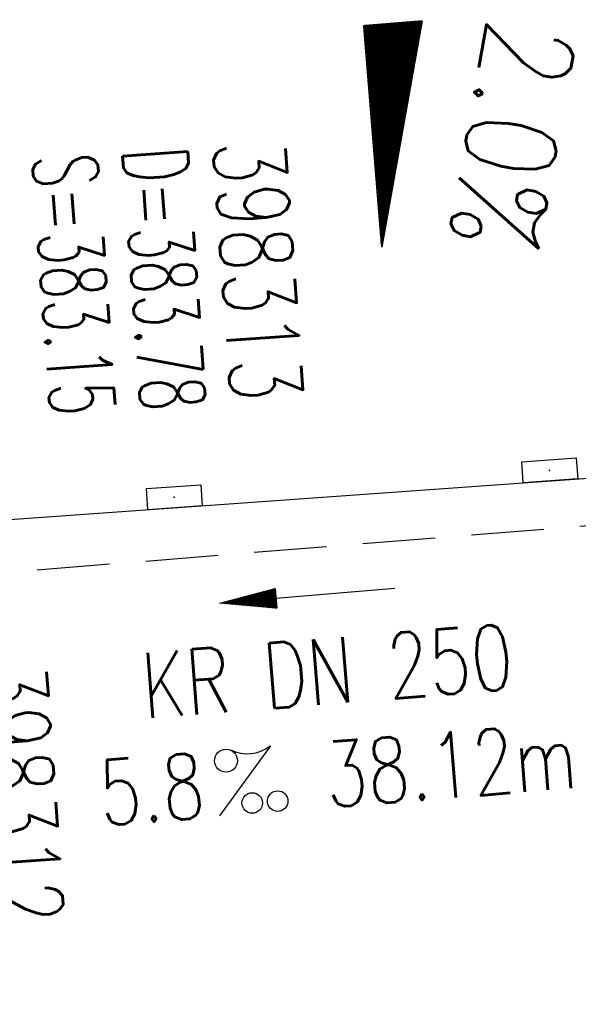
# Model space of a CAD drawing. Extents: x 0 to 1135, y 0 to 420.
# Tile 21 of 56: x 729 to 745, y 186 to 213. Entities that reach past the tile are written whole.
import ezdxf
from ezdxf.enums import TextEntityAlignment as Align

# ---------------------------------------------------------------- set-up
doc = ezdxf.new("R2010")
doc.units = 0
doc.header["$LTSCALE"] = 2
doc.header["$MEASUREMENT"] = 0
doc.linetypes.add('AUSGEZOGEN', pattern=[0])
doc.linetypes.add('GESTRICH-X2', pattern=[1.5, 1, -0.5])
doc.layers.get('0').update_dxf_attribs({"linetype": 'AUSGEZOGEN'})
for name, color, linetype in [('FBR', 8, 'CONTINUOUS'), ('GEF', 1, 'AUSGEZOGEN'), ('KANAL', 7, 'GESTRICH-X2'), ('PFEIL', 7, 'CONTINUOUS'), ('SCHACHTNR', 6, 'CONTINUOUS'), ('SCHSYMBOL', 7, 'CONTINUOUS'), ('TEXTO', 4, 'CONTINUOUS'), ('TEXTU', 4, 'CONTINUOUS')]:
    doc.layers.add(name, color=color, linetype=linetype)
doc.styles.add('ROMANS', font='romans.shx', dxfattribs={"width": 0.8})

# ---------------------------------------------------------------- blocks, each defined once
blk = doc.blocks.new('30')
at = {"color": 0}
for p, q in [((-0.75, -0.29), (-0.75, 0.293)), ((-0.75, 0.293), (0.753, 0.293)), ((0.753, 0.293), (0.753, -0.29)), ((0.753, -0.29), (-0.75, -0.29))]:
    blk.add_line(p, q, dxfattribs=at)
blk.add_point((0, 0), dxfattribs=at)
blk = doc.blocks.new('PROM')
blk.add_line((1.566, 1.817), (0.019, 0.015))
for centre, radius in [((0.317, 1.51), 0.317), ((0.943, 0.291), 0.283), ((1.645, 0.287), 0.283)]:
    blk.add_circle(centre, radius)
blk.add_arc((0.992, 2.682), 1.033, 239.1414, 303.3549)
blk = doc.blocks.new('PFEIL2')
at = {"color": 0}
for p, q in [((0.881, -0.271), (0.879, 0.276)), ((0.879, 0.276), (2.429, 0.009)), ((0.88, 0.002), (-2.401, -0.012)), ((0.911, 0.27), (0.879, 0.265)), ((0.965, 0.261), (0.879, 0.246)), ((1.019, 0.252), (0.879, 0.228)), ((1.073, 0.242), (0.879, 0.209)), ((1.127, 0.233), (0.879, 0.191)), ((1.181, 0.224), (0.879, 0.172)), ((1.235, 0.214), (0.879, 0.154)), ((1.289, 0.205), (0.879, 0.135)), ((1.343, 0.196), (0.879, 0.117)), ((1.397, 0.187), (0.879, 0.098)), ((1.451, 0.177), (0.879, 0.08)), ((1.505, 0.168), (0.879, 0.061)), ((1.559, 0.159), (0.88, 0.043)), ((1.613, 0.149), (0.88, 0.024)), ((1.668, 0.14), (0.88, 0.006)), ((1.722, 0.131), (0.88, -0.013)), ((1.776, 0.121), (0.88, -0.031)), ((1.83, 0.112), (0.88, -0.05)), ((1.884, 0.103), (0.88, -0.068)), ((1.938, 0.094), (0.88, -0.087)), ((1.992, 0.084), (0.88, -0.105)), ((2.046, 0.075), (0.88, -0.124)), ((2.1, 0.066), (0.88, -0.142)), ((2.154, 0.056), (0.88, -0.161)), ((2.208, 0.047), (0.88, -0.179)), ((2.262, 0.038), (0.881, -0.198)), ((2.316, 0.029), (0.881, -0.216)), ((2.37, 0.019), (0.881, -0.235)), ((2.424, 0.01), (0.881, -0.253)), ((2.429, 0.009), (0.881, -0.271))]:
    blk.add_line(p, q, dxfattribs=at)
blk = doc.blocks.new('*X20')
at = {"color": 0}
for p, q in [((725.827, 193.844), (727.436, 195.453)), ((725.827, 193.853), (727.427, 195.453)), ((725.827, 193.861), (727.418, 195.453)), ((725.827, 193.87), (727.409, 195.453)), ((725.827, 193.879), (727.401, 195.453)), ((725.827, 193.888), (727.392, 195.453)), ((725.827, 193.897), (727.383, 195.453)), ((725.827, 193.906), (727.374, 195.453)), ((725.827, 193.914), (727.365, 195.453)), ((725.827, 193.923), (727.356, 195.453)), ((725.827, 193.932), (727.347, 195.453)), ((725.827, 193.941), (727.339, 195.453)), ((725.827, 193.95), (727.33, 195.453)), ((725.827, 193.959), (727.321, 195.453)), ((725.827, 193.967), (727.312, 195.453)), ((725.827, 193.976), (727.303, 195.453)), ((725.827, 193.985), (727.294, 195.453)), ((725.827, 193.994), (727.286, 195.453)), ((725.827, 194.003), (727.277, 195.453)), ((725.827, 194.012), (727.268, 195.453)), ((725.827, 194.02), (727.259, 195.453)), ((725.827, 194.029), (727.25, 195.453)), ((725.827, 194.038), (727.241, 195.453)), ((725.827, 194.047), (727.233, 195.453)), ((725.827, 194.056), (727.224, 195.453)), ((725.827, 194.065), (727.215, 195.453)), ((725.827, 194.073), (727.206, 195.453)), ((725.827, 194.082), (727.197, 195.453)), ((725.827, 194.091), (727.188, 195.453)), ((725.827, 194.1), (727.18, 195.453)), ((725.827, 194.109), (727.171, 195.453)), ((725.827, 194.118), (727.162, 195.453)), ((725.827, 194.127), (727.153, 195.453)), ((725.827, 194.135), (727.144, 195.453)), ((725.827, 194.144), (727.135, 195.453)), ((725.827, 194.153), (727.127, 195.453)), ((725.827, 194.162), (727.118, 195.453)), ((725.827, 194.171), (727.109, 195.453)), ((725.827, 194.18), (727.1, 195.453)), ((725.827, 194.188), (727.091, 195.453)), ((725.827, 194.197), (727.082, 195.453)), ((725.827, 194.206), (727.073, 195.453)), ((725.827, 194.215), (727.065, 195.453)), ((725.827, 194.224), (727.056, 195.453)), ((725.827, 194.233), (727.047, 195.453)), ((725.827, 194.241), (727.038, 195.453)), ((725.827, 194.25), (727.029, 195.453)), ((725.827, 194.259), (727.02, 195.453)), ((725.827, 194.268), (727.012, 195.453)), ((725.827, 194.277), (727.003, 195.453)), ((725.827, 194.286), (726.994, 195.453)), ((725.827, 194.294), (726.985, 195.453)), ((725.827, 194.303), (726.976, 195.453)), ((725.827, 194.312), (726.967, 195.453)), ((725.827, 194.321), (726.959, 195.453)), ((725.827, 194.33), (726.95, 195.453)), ((725.827, 194.339), (726.941, 195.453)), ((725.827, 194.348), (726.932, 195.453)), ((725.827, 194.356), (726.923, 195.453)), ((725.827, 194.365), (726.914, 195.453)), ((725.827, 194.374), (726.906, 195.453)), ((725.827, 194.383), (726.897, 195.453)), ((725.827, 194.392), (726.888, 195.453)), ((725.827, 194.401), (726.879, 195.453)), ((725.827, 194.409), (726.87, 195.453)), ((725.827, 194.418), (726.861, 195.453)), ((725.827, 194.427), (726.853, 195.453)), ((725.827, 194.436), (726.844, 195.453)), ((725.827, 194.445), (726.835, 195.453)), ((725.827, 194.454), (726.826, 195.453)), ((725.827, 194.462), (726.817, 195.453)), ((725.827, 194.471), (726.808, 195.453)), ((725.827, 194.48), (726.799, 195.453)), ((725.827, 194.489), (726.791, 195.453)), ((725.827, 194.498), (726.782, 195.453)), ((725.827, 194.507), (726.773, 195.453)), ((725.827, 194.515), (726.764, 195.453)), ((725.827, 194.524), (726.755, 195.453)), ((725.827, 194.533), (726.746, 195.453)), ((725.827, 194.542), (726.738, 195.453)), ((725.827, 194.551), (726.729, 195.453)), ((725.827, 194.56), (726.72, 195.453)), ((725.827, 194.568), (726.711, 195.453)), ((725.827, 194.577), (726.702, 195.453)), ((725.827, 194.586), (726.693, 195.453)), ((725.827, 194.595), (726.685, 195.453)), ((725.827, 194.604), (726.676, 195.453)), ((725.827, 194.613), (726.667, 195.453)), ((725.827, 194.622), (726.658, 195.453)), ((725.827, 194.63), (726.649, 195.453)), ((725.827, 194.639), (726.64, 195.453)), ((725.827, 194.648), (726.632, 195.453)), ((725.827, 194.657), (726.623, 195.453)), ((725.827, 194.666), (726.614, 195.453)), ((725.827, 194.675), (726.605, 195.453)), ((725.827, 194.683), (726.596, 195.453)), ((725.827, 194.692), (726.587, 195.453)), ((725.827, 194.701), (726.579, 195.453)), ((725.827, 194.71), (726.57, 195.453)), ((725.827, 194.719), (726.561, 195.453)), ((725.827, 194.728), (726.552, 195.453)), ((725.827, 194.736), (726.543, 195.453)), ((725.827, 194.745), (726.534, 195.453)), ((725.827, 194.754), (726.525, 195.453)), ((725.827, 194.763), (726.517, 195.453)), ((725.827, 194.772), (726.508, 195.453)), ((725.827, 194.781), (726.499, 195.453)), ((725.827, 194.789), (726.49, 195.453)), ((725.827, 194.798), (726.481, 195.453)), ((725.827, 194.807), (726.472, 195.453)), ((725.827, 194.816), (726.464, 195.453)), ((725.827, 194.825), (726.455, 195.453)), ((725.827, 194.834), (726.446, 195.453)), ((725.827, 194.842), (726.437, 195.453)), ((725.827, 194.851), (726.428, 195.453)), ((725.827, 194.86), (726.419, 195.453)), ((725.827, 194.869), (726.411, 195.453)), ((725.827, 194.878), (726.402, 195.453)), ((725.827, 194.887), (726.393, 195.453)), ((725.827, 194.896), (726.384, 195.453)), ((725.827, 194.904), (726.375, 195.453)), ((725.827, 194.913), (726.366, 195.453)), ((725.827, 194.922), (726.358, 195.453)), ((725.827, 194.931), (726.349, 195.453)), ((725.827, 194.94), (726.34, 195.453)), ((725.827, 194.949), (726.331, 195.453)), ((725.827, 194.957), (726.322, 195.453)), ((725.827, 194.966), (726.313, 195.453)), ((725.827, 194.975), (726.305, 195.453)), ((725.827, 194.984), (726.296, 195.453)), ((725.827, 194.993), (726.287, 195.453)), ((725.827, 195.002), (726.278, 195.453)), ((725.827, 195.01), (726.269, 195.453)), ((725.827, 195.019), (726.26, 195.453)), ((725.827, 195.028), (726.251, 195.453)), ((725.827, 195.037), (726.243, 195.453)), ((725.827, 195.046), (726.234, 195.453)), ((725.827, 195.055), (726.225, 195.453)), ((725.827, 195.063), (726.216, 195.453)), ((725.827, 195.072), (726.207, 195.453)), ((725.827, 195.081), (726.198, 195.453)), ((725.827, 195.09), (726.19, 195.453)), ((725.827, 195.099), (726.181, 195.453)), ((725.827, 195.108), (726.172, 195.453)), ((725.827, 195.116), (726.163, 195.453)), ((725.827, 195.125), (726.154, 195.453)), ((725.827, 195.134), (726.145, 195.453)), ((725.827, 195.143), (726.137, 195.453)), ((725.827, 195.152), (726.128, 195.453)), ((725.827, 195.161), (726.119, 195.453)), ((725.827, 195.17), (726.11, 195.453)), ((725.827, 195.178), (726.101, 195.453)), ((725.827, 195.187), (726.092, 195.453)), ((725.827, 195.196), (726.084, 195.453)), ((725.827, 195.205), (726.075, 195.453)), ((725.827, 195.214), (726.066, 195.453)), ((725.827, 195.223), (726.057, 195.453)), ((725.827, 195.231), (726.048, 195.453)), ((725.827, 195.24), (726.039, 195.453)), ((725.827, 195.249), (726.031, 195.453)), ((725.827, 195.258), (726.022, 195.453)), ((725.827, 195.267), (726.013, 195.453)), ((725.827, 195.276), (726.004, 195.453)), ((725.827, 195.284), (725.995, 195.453)), ((725.827, 195.293), (725.986, 195.453)), ((725.827, 195.302), (725.977, 195.453)), ((725.827, 195.311), (725.969, 195.453)), ((725.827, 195.32), (725.96, 195.453)), ((725.827, 195.329), (725.951, 195.453)), ((725.827, 195.337), (725.942, 195.453)), ((725.827, 195.346), (725.933, 195.453)), ((725.827, 195.355), (725.924, 195.453)), ((725.827, 195.364), (725.916, 195.453)), ((725.827, 195.373), (725.907, 195.453)), ((725.827, 195.382), (725.898, 195.453)), ((725.827, 195.39), (725.889, 195.453)), ((725.827, 195.399), (725.88, 195.453)), ((725.827, 195.408), (725.871, 195.453)), ((725.827, 195.417), (725.863, 195.453)), ((725.827, 195.426), (725.854, 195.453)), ((725.827, 195.435), (725.845, 195.453)), ((725.827, 195.444), (725.836, 195.453)), ((725.827, 193.826), (727.433, 195.433)), ((725.827, 193.817), (727.43, 195.421)), ((725.827, 193.808), (727.427, 195.409)), ((725.827, 193.799), (727.424, 195.397)), ((725.827, 193.791), (727.421, 195.385)), ((725.827, 193.782), (727.418, 195.373)), ((725.827, 193.773), (727.414, 195.361)), ((725.827, 193.764), (727.411, 195.349)), ((725.827, 193.755), (727.408, 195.337)), ((725.827, 193.746), (727.405, 195.325)), ((725.827, 193.738), (727.402, 195.313)), ((725.827, 193.729), (727.399, 195.301)), ((725.827, 193.72), (727.395, 195.289)), ((725.827, 193.711), (727.392, 195.277)), ((725.827, 193.702), (727.389, 195.265)), ((725.827, 193.693), (727.386, 195.253)), ((725.827, 193.685), (727.383, 195.241)), ((725.827, 193.676), (727.38, 195.229)), ((725.827, 193.667), (727.377, 195.217)), ((725.827, 193.658), (727.373, 195.205)), ((725.827, 193.649), (727.37, 195.193)), ((725.827, 193.64), (727.367, 195.181)), ((725.827, 193.632), (727.364, 195.169)), ((725.827, 193.623), (727.361, 195.157)), ((725.827, 193.614), (727.358, 195.145)), ((725.827, 193.605), (727.354, 195.133)), ((725.827, 193.596), (727.351, 195.121)), ((725.827, 193.587), (727.348, 195.109)), ((725.827, 193.579), (727.345, 195.097)), ((725.827, 193.57), (727.342, 195.085)), ((725.827, 193.561), (727.339, 195.073)), ((725.827, 193.552), (727.336, 195.061)), ((725.827, 193.543), (727.332, 195.049)), ((725.827, 193.534), (727.329, 195.037)), ((725.827, 193.525), (727.326, 195.025)), ((725.827, 193.517), (727.323, 195.013)), ((725.827, 193.508), (727.32, 195.001)), ((725.827, 193.499), (727.317, 194.989)), ((725.827, 193.49), (727.313, 194.977)), ((725.827, 193.481), (727.31, 194.965)), ((725.827, 193.472), (727.307, 194.953)), ((725.827, 193.464), (727.304, 194.941)), ((725.827, 193.455), (727.301, 194.929)), ((725.827, 193.446), (727.298, 194.917)), ((725.827, 193.437), (727.295, 194.905)), ((725.827, 193.428), (727.291, 194.893)), ((725.827, 193.419), (727.288, 194.881)), ((725.827, 193.411), (727.285, 194.869)), ((725.827, 193.402), (727.282, 194.857)), ((725.827, 193.393), (727.279, 194.845)), ((725.827, 193.384), (727.276, 194.833)), ((725.827, 193.375), (727.272, 194.821)), ((725.827, 193.366), (727.269, 194.809)), ((725.827, 193.358), (727.266, 194.797)), ((725.827, 193.349), (727.263, 194.785)), ((725.827, 193.34), (727.26, 194.773)), ((725.827, 193.331), (727.257, 194.761)), ((725.827, 193.322), (727.254, 194.749)), ((725.827, 193.313), (727.25, 194.737)), ((725.827, 193.305), (727.247, 194.725)), ((725.827, 193.296), (727.244, 194.713)), ((725.827, 193.287), (727.241, 194.701)), ((725.827, 193.278), (727.238, 194.689)), ((725.827, 193.269), (727.235, 194.677)), ((725.827, 193.26), (727.231, 194.665)), ((725.827, 193.251), (727.228, 194.653)), ((725.827, 193.243), (727.225, 194.641)), ((725.827, 193.234), (727.222, 194.629)), ((725.827, 193.225), (727.219, 194.617)), ((725.827, 193.216), (727.216, 194.605)), ((725.827, 193.207), (727.213, 194.593)), ((725.827, 193.198), (727.209, 194.581)), ((725.827, 193.19), (727.206, 194.569)), ((725.827, 193.181), (727.203, 194.557)), ((725.827, 193.172), (727.2, 194.545)), ((725.827, 193.163), (727.197, 194.533)), ((725.827, 193.154), (727.194, 194.521)), ((725.827, 193.145), (727.19, 194.509)), ((725.827, 193.137), (727.187, 194.497)), ((725.827, 193.128), (727.184, 194.485)), ((725.827, 193.119), (727.181, 194.473)), ((725.827, 193.11), (727.178, 194.461)), ((725.827, 193.101), (727.175, 194.449)), ((725.827, 193.092), (727.172, 194.437)), ((725.827, 193.084), (727.168, 194.425)), ((725.827, 193.075), (727.165, 194.413)), ((725.827, 193.066), (727.162, 194.401)), ((725.827, 193.057), (727.159, 194.389)), ((725.827, 193.048), (727.156, 194.377)), ((725.827, 193.039), (727.153, 194.365)), ((725.827, 193.031), (727.149, 194.353)), ((725.827, 193.022), (727.146, 194.341)), ((725.827, 193.013), (727.143, 194.329)), ((725.827, 193.004), (727.14, 194.317)), ((725.827, 192.995), (727.137, 194.305)), ((725.827, 192.986), (727.134, 194.293)), ((725.827, 192.977), (727.131, 194.281)), ((725.827, 192.969), (727.127, 194.269)), ((725.827, 192.96), (727.124, 194.257)), ((725.827, 192.951), (727.121, 194.245)), ((725.827, 192.942), (727.118, 194.233)), ((725.827, 192.933), (727.115, 194.221)), ((725.827, 192.924), (727.112, 194.209)), ((725.827, 192.916), (727.108, 194.197)), ((725.827, 192.907), (727.105, 194.185)), ((725.827, 192.898), (727.102, 194.173)), ((725.827, 192.889), (727.099, 194.161)), ((725.827, 192.88), (727.096, 194.15)), ((725.827, 192.871), (727.093, 194.138)), ((725.827, 192.863), (727.09, 194.126)), ((725.827, 192.854), (727.086, 194.114)), ((725.827, 192.845), (727.083, 194.102)), ((725.827, 192.836), (727.08, 194.09)), ((725.827, 192.827), (727.077, 194.078)), ((725.827, 192.818), (727.074, 194.066)), ((725.827, 192.81), (727.071, 194.054)), ((725.827, 192.801), (727.068, 194.042)), ((725.827, 192.792), (727.064, 194.03)), ((725.827, 192.783), (727.061, 194.018)), ((725.827, 192.774), (727.058, 194.006)), ((725.827, 192.765), (727.055, 193.994)), ((725.827, 192.757), (727.052, 193.982)), ((725.827, 192.748), (727.049, 193.97)), ((725.827, 192.739), (727.045, 193.958)), ((725.827, 192.73), (727.042, 193.946)), ((725.827, 192.721), (727.039, 193.934)), ((725.827, 192.712), (727.036, 193.922)), ((725.827, 192.703), (727.033, 193.91)), ((725.827, 192.695), (727.03, 193.898)), ((725.827, 192.686), (727.027, 193.886)), ((725.827, 192.677), (727.023, 193.874)), ((725.827, 192.668), (727.02, 193.862)), ((725.827, 192.659), (727.017, 193.85)), ((725.827, 192.65), (727.014, 193.838)), ((725.827, 192.642), (727.011, 193.826)), ((725.827, 192.633), (727.008, 193.814)), ((725.827, 192.624), (727.004, 193.802)), ((725.827, 192.615), (727.001, 193.79)), ((725.827, 192.606), (726.998, 193.778)), ((725.827, 192.597), (726.995, 193.766)), ((725.827, 192.589), (726.992, 193.754)), ((725.827, 192.58), (726.989, 193.742)), ((725.827, 192.571), (726.986, 193.73)), ((725.827, 192.562), (726.982, 193.718)), ((725.827, 192.553), (726.979, 193.706)), ((725.827, 192.544), (726.976, 193.694)), ((725.827, 192.536), (726.973, 193.682)), ((725.827, 192.527), (726.97, 193.67)), ((725.827, 192.518), (726.967, 193.658)), ((725.827, 192.509), (726.963, 193.646)), ((725.827, 192.5), (726.96, 193.634)), ((725.827, 192.491), (726.957, 193.622)), ((725.827, 192.483), (726.954, 193.61)), ((725.827, 192.474), (726.951, 193.598)), ((725.827, 192.465), (726.948, 193.586)), ((725.827, 192.456), (726.945, 193.574)), ((725.827, 192.447), (726.941, 193.562)), ((725.827, 192.438), (726.938, 193.55)), ((725.827, 192.429), (726.935, 193.538)), ((725.827, 192.421), (726.932, 193.526)), ((725.827, 192.412), (726.929, 193.514)), ((725.827, 192.403), (726.926, 193.502)), ((725.827, 192.394), (726.922, 193.49)), ((725.827, 192.385), (726.919, 193.478)), ((725.827, 192.376), (726.916, 193.466)), ((725.827, 192.368), (726.913, 193.454)), ((725.827, 192.359), (726.91, 193.442)), ((725.827, 192.35), (726.907, 193.43)), ((725.827, 192.341), (726.904, 193.418)), ((725.827, 192.332), (726.9, 193.406)), ((725.827, 192.323), (726.897, 193.394)), ((725.827, 192.315), (726.894, 193.382)), ((725.827, 192.306), (726.891, 193.37)), ((725.827, 192.297), (726.888, 193.358)), ((725.827, 192.288), (726.885, 193.346)), ((725.827, 192.279), (726.881, 193.334)), ((725.827, 192.27), (726.878, 193.322)), ((725.827, 192.262), (726.875, 193.31)), ((725.827, 192.253), (726.872, 193.298)), ((725.827, 192.244), (726.869, 193.286)), ((725.827, 192.235), (726.866, 193.274)), ((725.827, 192.226), (726.863, 193.262)), ((725.827, 192.217), (726.859, 193.25)), ((725.827, 192.209), (726.856, 193.238)), ((725.827, 192.2), (726.853, 193.226)), ((725.827, 192.191), (726.85, 193.214)), ((725.827, 192.182), (726.847, 193.202)), ((725.827, 192.173), (726.844, 193.19)), ((725.827, 192.164), (726.84, 193.178)), ((725.827, 192.155), (726.837, 193.166)), ((725.827, 192.147), (726.834, 193.154)), ((725.827, 192.138), (726.831, 193.142)), ((725.827, 192.129), (726.828, 193.13)), ((725.827, 192.12), (726.825, 193.118)), ((725.827, 192.111), (726.822, 193.106)), ((725.827, 192.102), (726.818, 193.094)), ((725.827, 192.094), (726.815, 193.082)), ((725.827, 192.085), (726.812, 193.07)), ((725.827, 192.076), (726.809, 193.058)), ((725.827, 192.067), (726.806, 193.046)), ((725.827, 192.058), (726.803, 193.034)), ((725.827, 192.049), (726.799, 193.022)), ((725.827, 192.041), (726.796, 193.01)), ((725.827, 192.032), (726.793, 192.998)), ((725.827, 192.023), (726.79, 192.986)), ((725.827, 192.014), (726.787, 192.974)), ((725.827, 192.005), (726.784, 192.962)), ((725.827, 191.996), (726.781, 192.95)), ((725.827, 191.988), (726.777, 192.938)), ((725.827, 191.979), (726.774, 192.926)), ((725.827, 191.97), (726.771, 192.914)), ((725.827, 191.961), (726.768, 192.902)), ((725.827, 191.952), (726.765, 192.89)), ((725.827, 191.943), (726.762, 192.878)), ((725.827, 191.935), (726.758, 192.866)), ((725.827, 191.926), (726.755, 192.854)), ((725.827, 191.917), (726.752, 192.842)), ((725.827, 191.908), (726.749, 192.83)), ((725.827, 191.899), (726.746, 192.818)), ((725.827, 191.89), (726.743, 192.806)), ((725.827, 191.881), (726.74, 192.794)), ((725.827, 191.873), (726.736, 192.782)), ((725.827, 191.864), (726.733, 192.77)), ((725.827, 191.855), (726.73, 192.758)), ((725.827, 191.846), (726.727, 192.746)), ((725.827, 191.837), (726.724, 192.734)), ((725.827, 191.828), (726.721, 192.722)), ((725.827, 191.82), (726.717, 192.71)), ((725.827, 191.811), (726.714, 192.698)), ((725.827, 191.802), (726.711, 192.686)), ((725.827, 191.793), (726.708, 192.674)), ((725.827, 191.784), (726.705, 192.662)), ((725.827, 191.775), (726.702, 192.65)), ((725.827, 191.767), (726.699, 192.639)), ((725.827, 191.758), (726.695, 192.627)), ((725.827, 191.749), (726.692, 192.615)), ((725.827, 191.74), (726.689, 192.603)), ((725.827, 191.731), (726.686, 192.591)), ((725.827, 191.722), (726.683, 192.579)), ((725.827, 191.714), (726.68, 192.567)), ((725.827, 191.705), (726.677, 192.555)), ((725.827, 191.696), (726.673, 192.543)), ((725.827, 191.687), (726.67, 192.531)), ((725.827, 191.678), (726.667, 192.519)), ((725.827, 191.669), (726.664, 192.507)), ((725.827, 191.66), (726.661, 192.495)), ((725.827, 191.652), (726.658, 192.483)), ((725.827, 191.643), (726.654, 192.471)), ((725.827, 191.634), (726.651, 192.459)), ((725.827, 191.625), (726.648, 192.447)), ((725.827, 191.616), (726.645, 192.435)), ((725.827, 191.607), (726.642, 192.423)), ((725.827, 191.599), (726.639, 192.411)), ((725.827, 191.59), (726.636, 192.399)), ((725.827, 191.581), (726.632, 192.387)), ((725.827, 191.572), (726.629, 192.375)), ((725.827, 191.563), (726.626, 192.363)), ((725.827, 191.554), (726.623, 192.351)), ((725.827, 191.546), (726.62, 192.339)), ((725.827, 191.537), (726.617, 192.327)), ((725.827, 191.528), (726.613, 192.315)), ((725.827, 191.519), (726.61, 192.303)), ((725.827, 191.51), (726.607, 192.291)), ((725.827, 191.501), (726.604, 192.279)), ((725.827, 191.493), (726.601, 192.267)), ((725.827, 191.484), (726.598, 192.255)), ((725.827, 191.475), (726.595, 192.243)), ((725.827, 191.466), (726.591, 192.231)), ((725.827, 191.457), (726.588, 192.219)), ((725.827, 191.448), (726.585, 192.207)), ((725.827, 191.44), (726.582, 192.195)), ((725.827, 191.431), (726.579, 192.183)), ((725.827, 191.422), (726.576, 192.171)), ((725.827, 191.413), (726.572, 192.159)), ((725.827, 191.404), (726.569, 192.147)), ((725.827, 191.395), (726.566, 192.135)), ((725.827, 191.386), (726.563, 192.123)), ((725.827, 191.378), (726.56, 192.111)), ((725.827, 191.369), (726.557, 192.099)), ((725.827, 191.36), (726.554, 192.087)), ((725.827, 191.351), (726.55, 192.075)), ((725.827, 191.342), (726.547, 192.063)), ((725.827, 191.333), (726.544, 192.051)), ((725.827, 191.325), (726.541, 192.039)), ((725.827, 191.316), (726.538, 192.027)), ((725.827, 191.307), (726.535, 192.015)), ((725.827, 191.298), (726.531, 192.003)), ((725.827, 191.289), (726.528, 191.991)), ((725.827, 191.28), (726.525, 191.979)), ((725.827, 191.272), (726.522, 191.967)), ((725.827, 191.263), (726.519, 191.955)), ((725.827, 191.254), (726.516, 191.943)), ((725.827, 191.245), (726.513, 191.931)), ((725.827, 191.236), (726.509, 191.919)), ((725.827, 191.227), (726.506, 191.907)), ((725.827, 191.219), (726.503, 191.895)), ((725.827, 191.21), (726.5, 191.883)), ((725.827, 191.201), (726.497, 191.871)), ((725.827, 191.192), (726.494, 191.859)), ((725.827, 191.183), (726.49, 191.847)), ((725.827, 191.174), (726.487, 191.835)), ((725.827, 191.166), (726.484, 191.823)), ((725.827, 191.157), (726.481, 191.811)), ((725.827, 191.148), (726.478, 191.799)), ((725.827, 191.139), (726.475, 191.787)), ((725.827, 191.13), (726.472, 191.775)), ((725.827, 191.121), (726.468, 191.763)), ((725.827, 191.112), (726.465, 191.751)), ((725.827, 191.104), (726.462, 191.739)), ((725.827, 191.095), (726.459, 191.727)), ((725.827, 191.086), (726.456, 191.715)), ((725.827, 191.077), (726.453, 191.703)), ((725.827, 191.068), (726.449, 191.691)), ((725.827, 191.059), (726.446, 191.679)), ((725.827, 191.051), (726.443, 191.667)), ((725.827, 191.042), (726.44, 191.655)), ((725.827, 191.033), (726.437, 191.643)), ((725.827, 191.024), (726.434, 191.631)), ((725.827, 191.015), (726.431, 191.619)), ((725.827, 191.006), (726.427, 191.607)), ((725.827, 190.998), (726.424, 191.595)), ((725.827, 190.989), (726.421, 191.583)), ((725.827, 190.98), (726.418, 191.571)), ((725.827, 190.971), (726.415, 191.559)), ((725.827, 190.962), (726.412, 191.547)), ((725.827, 190.953), (726.408, 191.535)), ((725.827, 190.945), (726.405, 191.523)), ((725.827, 190.936), (726.402, 191.511)), ((725.827, 190.927), (726.399, 191.499)), ((725.827, 190.918), (726.396, 191.487)), ((725.827, 190.909), (726.393, 191.475)), ((725.827, 190.9), (726.39, 191.463)), ((725.827, 190.892), (726.386, 191.451)), ((725.827, 190.883), (726.383, 191.439)), ((725.827, 190.874), (726.38, 191.427)), ((725.827, 190.865), (726.377, 191.415)), ((725.827, 190.856), (726.374, 191.403)), ((725.827, 190.847), (726.371, 191.391)), ((725.827, 190.838), (726.367, 191.379)), ((725.827, 190.83), (726.364, 191.367)), ((725.827, 190.821), (726.361, 191.355)), ((725.827, 190.812), (726.358, 191.343)), ((725.827, 190.803), (726.355, 191.331)), ((725.827, 190.794), (726.352, 191.319)), ((725.827, 190.785), (726.349, 191.307)), ((725.827, 190.777), (726.345, 191.295)), ((725.827, 190.768), (726.342, 191.283)), ((725.827, 190.759), (726.339, 191.271)), ((725.827, 190.75), (726.336, 191.259)), ((725.827, 190.741), (726.333, 191.247)), ((725.827, 190.732), (726.33, 191.235)), ((725.827, 190.724), (726.326, 191.223)), ((725.827, 190.715), (726.323, 191.211)), ((725.827, 190.706), (726.32, 191.199)), ((725.827, 190.697), (726.317, 191.187)), ((725.827, 190.688), (726.314, 191.175)), ((725.827, 190.679), (726.311, 191.163)), ((725.827, 190.671), (726.308, 191.151)), ((725.827, 190.662), (726.304, 191.139)), ((725.827, 190.653), (726.301, 191.128)), ((725.827, 190.644), (726.298, 191.116)), ((725.827, 190.635), (726.295, 191.104)), ((725.827, 190.626), (726.292, 191.092)), ((725.827, 190.618), (726.289, 191.08)), ((725.827, 190.609), (726.286, 191.068)), ((725.827, 190.6), (726.282, 191.056)), ((725.827, 190.591), (726.279, 191.044)), ((725.827, 190.582), (726.276, 191.032)), ((725.827, 190.573), (726.273, 191.02)), ((725.827, 190.564), (726.27, 191.008)), ((725.827, 190.556), (726.267, 190.996)), ((725.827, 190.547), (726.263, 190.984)), ((725.827, 190.538), (726.26, 190.972)), ((725.827, 190.529), (726.257, 190.96)), ((725.827, 190.52), (726.254, 190.948)), ((725.827, 190.511), (726.251, 190.936)), ((725.827, 190.503), (726.248, 190.924)), ((725.827, 190.494), (726.245, 190.912)), ((725.827, 190.485), (726.241, 190.9)), ((725.827, 190.476), (726.238, 190.888)), ((725.827, 190.467), (726.235, 190.876)), ((725.827, 190.458), (726.232, 190.864)), ((725.827, 190.45), (726.229, 190.852)), ((725.827, 190.441), (726.226, 190.84)), ((725.827, 190.432), (726.222, 190.828)), ((725.827, 190.423), (726.219, 190.816)), ((725.827, 190.414), (726.216, 190.804)), ((725.827, 190.405), (726.213, 190.792)), ((725.827, 190.397), (726.21, 190.78)), ((725.827, 190.388), (726.207, 190.768)), ((725.827, 190.379), (726.204, 190.756)), ((725.827, 190.37), (726.2, 190.744)), ((725.827, 190.361), (726.197, 190.732)), ((725.827, 190.352), (726.194, 190.72)), ((725.827, 190.344), (726.191, 190.708)), ((725.827, 190.335), (726.188, 190.696)), ((725.827, 190.326), (726.185, 190.684)), ((725.827, 190.317), (726.181, 190.672)), ((725.827, 190.308), (726.178, 190.66)), ((725.827, 190.299), (726.175, 190.648)), ((725.827, 190.29), (726.172, 190.636)), ((725.827, 190.282), (726.169, 190.624)), ((725.827, 190.273), (726.166, 190.612)), ((725.827, 190.264), (726.163, 190.6)), ((725.827, 190.255), (726.159, 190.588)), ((725.827, 190.246), (726.156, 190.576)), ((725.827, 190.237), (726.153, 190.564)), ((725.827, 190.229), (726.15, 190.552)), ((725.827, 190.22), (726.147, 190.54)), ((725.827, 190.211), (726.144, 190.528)), ((725.827, 190.202), (726.14, 190.516)), ((725.827, 190.193), (726.137, 190.504)), ((725.827, 190.184), (726.134, 190.492)), ((725.827, 190.176), (726.131, 190.48)), ((725.827, 190.167), (726.128, 190.468)), ((725.827, 190.158), (726.125, 190.456)), ((725.827, 190.149), (726.122, 190.444)), ((725.827, 190.14), (726.118, 190.432)), ((725.827, 190.131), (726.115, 190.42)), ((725.827, 190.123), (726.112, 190.408)), ((725.827, 190.114), (726.109, 190.396)), ((725.827, 190.105), (726.106, 190.384)), ((725.827, 190.096), (726.103, 190.372)), ((725.827, 190.087), (726.099, 190.36)), ((725.827, 190.078), (726.096, 190.348)), ((725.827, 190.07), (726.093, 190.336)), ((725.827, 190.061), (726.09, 190.324)), ((725.827, 190.052), (726.087, 190.312)), ((725.827, 190.043), (726.084, 190.3)), ((725.827, 190.034), (726.081, 190.288)), ((725.827, 190.025), (726.077, 190.276)), ((725.827, 190.016), (726.074, 190.264)), ((725.827, 190.008), (726.071, 190.252)), ((725.827, 189.999), (726.068, 190.24)), ((725.827, 189.99), (726.065, 190.228)), ((725.827, 189.981), (726.062, 190.216)), ((725.827, 189.972), (726.058, 190.204)), ((725.827, 189.963), (726.055, 190.192)), ((725.827, 189.955), (726.052, 190.18)), ((725.827, 189.946), (726.049, 190.168)), ((725.827, 189.937), (726.046, 190.156)), ((725.827, 189.928), (726.043, 190.144)), ((725.827, 189.919), (726.04, 190.132)), ((725.827, 189.91), (726.036, 190.12)), ((725.827, 189.902), (726.033, 190.108)), ((725.827, 189.893), (726.03, 190.096)), ((725.827, 189.884), (726.027, 190.084)), ((725.827, 189.875), (726.024, 190.072)), ((725.827, 189.866), (726.021, 190.06)), ((725.827, 189.857), (726.017, 190.048)), ((725.827, 189.849), (726.014, 190.036)), ((725.827, 189.84), (726.011, 190.024)), ((725.827, 189.831), (726.008, 190.012)), ((725.827, 189.822), (726.005, 190)), ((725.827, 189.813), (726.002, 189.988)), ((725.827, 189.804), (725.999, 189.976)), ((725.827, 189.796), (725.995, 189.964)), ((725.827, 189.787), (725.992, 189.952)), ((725.827, 189.778), (725.989, 189.94)), ((725.827, 189.769), (725.986, 189.928)), ((725.827, 189.76), (725.983, 189.916)), ((725.827, 189.751), (725.98, 189.904)), ((725.827, 189.742), (725.976, 189.892)), ((725.827, 189.734), (725.973, 189.88)), ((725.827, 189.725), (725.97, 189.868)), ((725.827, 189.716), (725.967, 189.856)), ((725.827, 189.707), (725.964, 189.844)), ((725.827, 189.698), (725.961, 189.832)), ((725.827, 189.689), (725.958, 189.82)), ((725.827, 189.681), (725.954, 189.808)), ((725.827, 189.672), (725.951, 189.796)), ((725.827, 189.663), (725.948, 189.784)), ((725.827, 189.654), (725.945, 189.772)), ((725.827, 189.645), (725.942, 189.76)), ((725.827, 189.636), (725.939, 189.748)), ((725.827, 189.628), (725.935, 189.736)), ((725.827, 189.619), (725.932, 189.724)), ((725.827, 189.61), (725.929, 189.712)), ((725.827, 189.601), (725.926, 189.7)), ((725.827, 189.592), (725.923, 189.688)), ((725.827, 189.583), (725.92, 189.676)), ((725.827, 189.575), (725.917, 189.664)), ((725.827, 189.566), (725.913, 189.652)), ((725.827, 189.557), (725.91, 189.64)), ((725.827, 189.548), (725.907, 189.628)), ((725.827, 189.539), (725.904, 189.616)), ((725.827, 189.53), (725.901, 189.605)), ((725.827, 189.521), (725.898, 189.593)), ((725.827, 189.513), (725.895, 189.581)), ((725.827, 189.504), (725.891, 189.569)), ((725.827, 189.495), (725.888, 189.557)), ((725.827, 189.486), (725.885, 189.545)), ((725.827, 189.477), (725.882, 189.533)), ((725.827, 189.468), (725.879, 189.521)), ((725.827, 189.46), (725.876, 189.509)), ((725.827, 189.451), (725.872, 189.497)), ((725.827, 189.442), (725.869, 189.485)), ((725.827, 189.433), (725.866, 189.473)), ((725.827, 189.424), (725.863, 189.461)), ((725.827, 189.415), (725.86, 189.449)), ((725.827, 189.407), (725.857, 189.437)), ((725.827, 189.398), (725.854, 189.425)), ((725.827, 189.389), (725.85, 189.413)), ((725.827, 189.38), (725.847, 189.401)), ((725.827, 189.371), (725.844, 189.389)), ((725.827, 189.362), (725.841, 189.377)), ((725.827, 189.354), (725.838, 189.365)), ((725.827, 189.345), (725.835, 189.353)), ((725.827, 189.336), (725.831, 189.341))]:
    blk.add_line(p, q, dxfattribs=at)
blk = doc.blocks.new('GEF')
at = {"color": 0}
for p, q in [((0.01, 0.018), (0.01, 6.148)), ((1.622, 6.148), (0.01, 0.018)), ((0.01, 6.148), (1.622, 6.148))]:
    blk.add_line(p, q, dxfattribs=at)
blk.add_blockref('*X20', (-725.817, -189.305), dxfattribs=at)

msp = doc.modelspace()

# ---------------------------------------------------------------- linework, layer by layer
at = {"layer": 'FBR'}
msp.add_lwpolyline([(466.072, 185.964), (479.301, 186.284), (504.38, 187.023), (529.453, 187.89), (554.523, 188.887), (579.587, 190.014), (604.645, 191.27), (629.696, 192.657), (654.739, 194.173), (679.765, 195.817), (694.913, 196.875), (704.767, 197.579), (729.702, 199.36), (754.639, 201.143), (779.575, 202.924), (783.37, 203.196)], dxfattribs=at)
at = {"layer": 'KANAL'}
msp.add_line((726.823, 197.693), (763.346, 200.625), dxfattribs=at)

# ---------------------------------------------------------------- block references
at = {"layer": 'GEF', "rotation": 4.630926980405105}
msp.add_blockref('GEF', (739.295, 206.794), dxfattribs=at)
at = {"layer": 'PFEIL', "rotation": 184.5946041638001}
msp.add_blockref('PFEIL2', (737.269, 197.22), dxfattribs=at)
at = {"layer": 'SCHSYMBOL', "rotation": 4.087504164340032}
for p in [(743.93, 200.668), (733.591, 199.929)]:
    msp.add_blockref('30', p, dxfattribs=at)
at = {"layer": 'TEXTU', "rotation": 4.594604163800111}
msp.add_blockref('PROM', (734.822, 191.143), dxfattribs=at)

# ---------------------------------------------------------------- texts
at = {"layer": 'GEF', "style": 'ROMANS', "width": 0.8}
msp.add_text('2.0%%%', height=2.5, rotation=259.8989, dxfattribs=at).set_placement((742.234, 213.2))
at = {"layer": 'SCHACHTNR', "style": 'ROMANS'}
for s, height, width, p in [('398313', 2, 0.7, (734.641, 209.692)), ('D=383.78', 1.8, 0.6, (732.153, 209.508)), ('S=383.15', 1.8, 0.6, (729.665, 209.324)), ('398312', 2, 0.7, (728.059, 195.277))]:
    msp.add_text(s, height=height, rotation=274.0875, dxfattribs=dict(at, width=width)).set_placement(p)
at = {"layer": 'TEXTO', "style": 'ROMANS', "width": 0.75}
msp.add_text('KR DN 250', height=1.8, rotation=4.5946, dxfattribs=at).set_placement((737.877, 194.242), align=Align.CENTER)
at = {"layer": 'TEXTU', "style": 'ROMANS', "width": 0.75}
for s, p in [('38.12m', (737.826, 191.381)), ('5.8', (731.599, 190.876))]:
    msp.add_text(s, height=1.8, rotation=4.5946, dxfattribs=at).set_placement(p)

doc.saveas('drawing.dxf')
